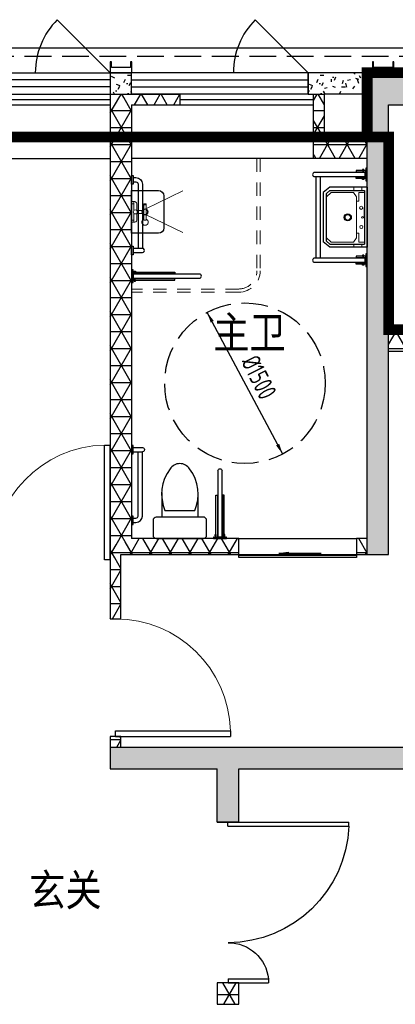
# Model space of a CAD drawing. Extents: x 513769.4 to 513832.9, y -232082 to -232034.4.
# Tile 10 of 17: x 513791.2 to 513794.7, y -232054.3 to -232045.1. Entities that reach past the tile are written whole.
import ezdxf

# ---------------------------------------------------------------- set-up
doc = ezdxf.new("R2010")
doc.units = 0
doc.header["$LTSCALE"] = 1000
for name, pattern in [('3、6#-腰线-标准层$0$DASH', [0.35, 0.25, -0.1]), ('A1(a)户型$0$__DASH', [0.35, 0.25, -0.1]), ('A1(a)户型$0$CACHE2', [0.1875, 0.125, -0.0625]), ('A1(a)户型$0$DASH', [0.35, 0.25, -0.1]), ('DASH', [0.35, 0.25, -0.1])]:
    doc.linetypes.add(name, pattern=pattern)
doc.layers.get('0').update_dxf_attribs({"color": 252})
for name, color, linetype in [('2#HXT-标准层$0$A-FIRE-DOOR', 253, 'Continuous'), ('2#HXT-标准层$0$A-PATT-COLU', 253, 'Continuous'), ('2#HXT-标准层$0$A-STR-CONC-B', 253, 'Continuous'), ('2#HXT-标准层$0$A-WALL-S', 253, 'Continuous'), ('3、6#-腰线-标准层$0$板边线', 252, 'Continuous'), ('6#-造型-1F（实施版）金属型材-METAL-S', 253, 'Continuous'), ('6#-造型-深灰色铝合金百叶', 252, 'Continuous'), ('A-ANNO-100-TXT', 252, 'Continuous'), ('A1(a)户型$0$A-ANNO-20-DIM', 252, 'Continuous'), ('A1(a)户型$0$A-DOOR', 252, 'Continuous'), ('A1(a)户型$0$A-FIRE-DOOR', 252, 'Continuous'), ('A1(a)户型$0$A-METAL-E', 252, 'Continuous'), ('A1(a)户型$0$A-PART-S', 252, 'Continuous'), ('A1(a)户型$0$A-PATT-COLU', 252, 'Continuous'), ('A1(a)户型$0$A-STR-CONC-B', 252, 'Continuous'), ('A1(a)户型$0$A-STR-CONC-E', 252, 'Continuous'), ('A1(a)户型$0$A-STR-CONC-H', 252, 'A1(a)户型$0$CACHE2'), ('A1(a)户型$0$A-WALL-S', 252, 'Continuous'), ('A1(a)户型$0$A-WINDOW', 252, 'Continuous'), ('A1(a)户型$0$AA-洁具及厨具', 252, 'Continuous'), ('看线', 253, 'Continuous')]:
    doc.layers.add(name, color=color, linetype=linetype)
for name, color, linetype, lineweight in [('A1(a)户型$0$AE-FURN-MOVE', 252, 'Continuous', 20), ('面积-计容-住宅-0.5', 1, 'Continuous', 0), ('面积-计容-住宅-1', 1, 'Continuous', 0)]:
    doc.layers.add(name, color=color, linetype=linetype, lineweight=lineweight)
doc.styles.add('A1(a)户型$0$STANDARD', font='GBENOR', dxfattribs={"bigfont": 'GBCBIG'})
doc.styles.get("Standard").update_dxf_attribs({"font": 'TSSDENG.shx', "width": 0.8, "bigfont": 'hztxt.shx'})
pattern_1 = [(0, (0, 0), (0, 158.75), []), (60, (0, 0), (-137.4815328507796, 79.37500000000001), []), (120, (0, 0), (-137.4815328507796, -79.37499999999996), [])]
pattern_2 = [(0, (177, -183), (300, 600), [0, -600]), (0, (-174, -264), (300, 600), [0, -600]), (0, (21, -270), (300, 600), [0, -600]), (0, (234, -93), (300, 600), [0, -600]), (0, (-15, -300), (300, 600), [0, -600]), (0, (294, 285), (300, 600), [0, -600]), (0, (111, 237), (300, 600), [0, -600]), (0, (207, 162), (300, 600), [0, -600]), (0, (-282, 150), (300, 600), [0, -600]), (0, (12, 123), (300, 600), [0, -600]), (0, (-102, -30), (300, 600), [0, -600]), (0, (-96, -255), (300, 600), [0, -600]), (0, (129, -279), (300, 600), [0, -600]), (0, (294, -15), (300, 600), [0, -600]), (0, (-267, -108), (300, 600), [0, -600]), (0, (-216, -6), (300, 600), [0, -600]), (0, (18, -48), (300, 600), [0, -600]), (0, (-66, -135), (300, 600), [0, -600]), (0, (-114, 63), (300, 600), [0, -600]), (0, (-39, 288), (300, 600), [0, -600]), (0, (-243, -234), (300, 600), [0, -600]), (0, (87, 165), (300, 600), [0, -600]), (0, (-192, 174), (300, 600), [0, -600]), (0, (-240, 252), (300, 600), [0, -600]), (130.601294, (257.142858, 97.142856), (-1499.999983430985, 1800.000007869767), [26.341554, -11037.111]), (18.4349488, (214.285716, 108.571428), (1499.99999446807, 599.9999955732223), [27.10524, -3767.6279]), (90, (214.285716, 82.857144), (300.0000000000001, 600), [25.714284, -1174.28565]), (161.565051, (240, 74.285712), (-1500.000007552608, 599.9999552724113), [27.10524, -3767.6279]), (53.1301023, (240, 74.285712), (300.0000005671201, 599.9999997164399), [28.57143, -2971.4285]), (135, (262.857144, -231.42852), (-300.0000362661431, 599.9999593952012), [24.24366, -1672.8126]), (45, (228.571428, -231.42852), (299.999998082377, 599.9999975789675), [24.24366, -1672.8126]), (135, (245.714286, -248.57142), (-300.0000362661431, 599.9999593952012), [24.24366, -1672.8126]), (45, (245.714286, -248.57142), (299.999998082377, 599.9999975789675), [24.24366, -1672.8126]), (116.565051, (-25.71426, 171.428574), (-5.21929867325e-05, 1199.999967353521), [31.943826, -638.8765000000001]), (180, (-39.99995999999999, 199.999998), (-299.9999999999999, 600), [34.285716, -565.71425]), (63.43494880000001, (-88.57139999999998, 171.428574), (2.7161453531e-06, 1199.999994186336), [31.943826, -638.8765000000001]), (116.565051, (-74.2857, 142.857144), (-5.21929867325e-05, 1199.999967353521), [31.943826, -638.8765000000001]), (0, (-74.2857, 142.857144), (300, 600), [34.285716, -565.71425]), (63.43494880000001, (-39.99995999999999, 142.857144), (2.7161453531e-06, 1199.999994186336), [31.943826, -638.8765000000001]), (107.102728, (199.999998, -31.42854000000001), (-899.9999655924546, 3000.000004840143), [38.861346, -16282.9025]), (143.972626, (188.571426, 5.714286), (-5699.99992773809, 4199.999995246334), [38.861346, -8122.02]), (180, (157.142856, 28.57143), (-299.9999999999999, 600), [37.142856, -562.8571]), (36.02737329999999, (88.57142999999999, 5.714286), (5699.999957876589, 4199.999954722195), [38.861346, -8122.02]), (71.56505109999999, (77.142858, -28.5714), (900.0000046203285, 2999.99999483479), [36.140316, -3758.5928]), (107.102728, (88.57142999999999, -65.71428), (-899.9999655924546, 3000.000004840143), [38.861346, -16282.9025]), (143.972626, (120, -88.57139999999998), (-5699.99992773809, 4199.999995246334), [38.861346, -8122.02]), (0, (120, -88.57139999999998), (300, 600), [37.142856, -562.8571]), (36.02737329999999, (157.142856, -88.57139999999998), (5699.999957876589, 4199.999954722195), [38.861346, -8122.02]), (71.56505109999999, (188.571426, -65.71428), (900.0000046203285, 2999.99999483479), [36.140316, -3758.5928]), (150.255118, (205.714284, 248.571426), (-900.0000021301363, 599.9999925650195), [23.03502, -4814.319600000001]), (90, (185.714286, 237.14286), (300.0000000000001, 600), [22.857144, -1177.14275]), (29.7448813, (185.714286, 237.14286), (900.0000005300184, 599.9999971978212), [23.03502, -4814.319600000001]), (116.565051, (65.714286, -177.14286), (-5.21929867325e-05, 1199.999967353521), [31.943826, -638.8765000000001]), (168.690067, (51.428574, -148.5714), (-2700.000002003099, 599.9999849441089), [29.137254, -6089.685500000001]), (41.18592510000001, (0, -162.8571), (7499.999954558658, 6599.999942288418), [30.371844, -12725.802]), (90, (0, -191.42856), (300.0000000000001, 600), [28.57143, -1171.4285]), (138.814074, (22.857144, -211.42854), (-7499.999866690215, 6600.000042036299), [30.371844, -12725.802]), (16.6992442, (22.857144, -211.42854), (9899.99992551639, 2999.999968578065), [29.82945, -12498.5375]), (60.94539590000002, (51.428574, -202.85712), (299.9999992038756, 599.9999946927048), [29.416086, -12325.3395]), (109.983106, (-185.71428, 74.285712), (-1500.00000564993, 4199.999988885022), [33.44200199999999, -14012.1975]), (155.556045, (-197.14284, 105.714288), (-3900.000014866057, 1799.999962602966), [34.522986, -14465.1315]), (24.4439547, (-259.99998, 105.714288), (3900.000001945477, 1799.999991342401), [34.522986, -14465.1315]), (70.0168934, (-271.42854, 74.285712), (1500.000004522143, 4199.999989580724), [33.442002, -14012.1975]), (109.983106, (-259.99998, 42.857142), (-1500.00000564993, 4199.999988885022), [33.44200199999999, -14012.1975]), (160.016893, (-228.57138, 31.42857), (-1500.00000088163, 599.9999726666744), [33.442002, -6989.377500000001]), (19.9831065, (-228.57138, 31.42857), (1499.999991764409, 599.9999990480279), [33.442002, -6989.377500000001]), (70.0168934, (-197.14284, 42.857142), (1500.000004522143, 4199.999989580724), [33.442002, -14012.1975]), (122.005383, (37.142856, 19.999998), (-300.00004026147, 599.9999693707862), [26.954232, -5633.434]), (18.4349488, (-2.85714, 34.285716), (1499.99999446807, 599.9999955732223), [27.10524, -3767.6279]), (90, (-2.85714, 8.571426), (300.0000000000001, 600), [25.714284, -1174.28565]), (161.565051, (22.857144, 0), (-1500.000007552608, 599.9999552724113), [27.10524, -3767.6279]), (54.46232220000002, (22.857144, 0), (2099.999996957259, 2999.999995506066), [24.57807, -10298.2115]), (116.565051, (-137.14284, -125.71428), (-5.21929867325e-05, 1199.999967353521), [31.943826, -638.8765000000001]), (180, (-151.42854, -97.14282), (-299.9999999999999, 600), [31.42857, -568.5714]), (59.03624339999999, (-199.99998, -125.71428), (300.0000009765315, 599.9999970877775), [33.31972799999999, -6963.821999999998]), (120.963756, (-182.85714, -154.28568), (-300.0000409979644, 599.9999724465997), [33.319728, -6963.821999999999]), (0, (-182.85714, -154.28568), (300, 600), [31.42857, -568.5714]), (63.43494880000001, (-151.42854, -154.28568), (2.7161453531e-06, 1199.999994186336), [31.943826, -638.8765000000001])]

# ---------------------------------------------------------------- blocks, each defined once
blk = doc.blocks.new('2新107A1(a)户型$0$6986586658ff3d')
at = {"layer": 'A1(a)户型$0$AE-FURN-MOVE'}
for p, q in [((14.39999992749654, 96.00000000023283), (33.60000000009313, 96.00000000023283)), ((14.39999999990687, 12.69960627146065), (14.4000000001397, 96.00000000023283)), ((-100.8000000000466, 76.8000000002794), (-81.60000000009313, 76.8000000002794)), ((-100.7999999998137, -76.79999999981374), (-100.8000000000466, 76.8000000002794)), ((-81.5999999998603, -76.79999999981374), (-81.60000000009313, 76.8000000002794)), ((-66.25846837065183, 14.39999999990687), (-12.69960628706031, 14.39999999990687)), ((-14.39999999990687, 12.69960630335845), (-14.39999999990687, 76.79999996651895)), ((12.69960628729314, 14.4000000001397), (14.4000000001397, 14.4000000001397)), ((14.4000000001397, 76.8000000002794), (33.60000000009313, 76.8000000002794)), ((-100.7999999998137, -67.19999999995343), (-81.60000000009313, -67.20000000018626)), ((-100.7999999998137, -76.79999999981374), (-81.5999999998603, -76.79999999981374)), ((-66.258468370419, -14.39999999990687), (-12.69960629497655, -14.39999999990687)), ((-14.39999999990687, -76.79999996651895), (-14.39999999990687, -12.69960630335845)), ((12.69960629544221, -14.39999999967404), (14.4000000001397, -14.39999999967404)), ((14.39999999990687, -95.99999999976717), (14.39999999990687, -12.69960627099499)), ((14.4000000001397, -76.7999999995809), (33.5999999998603, -76.7999999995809)), ((14.40000001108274, -95.99999999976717), (33.5999999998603, -95.99999999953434))]:
    blk.add_line(p, q, dxfattribs=at)
for points in [[(-100.7999999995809, 27.15290039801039), (-444.8149358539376, 193.7543856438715)], [(-99.28472210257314, -27.64194762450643), (-444.8149358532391, -197.069886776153)]]:
    blk.add_lwpolyline(points, dxfattribs=at)
for centre, radius in [((-91.1999999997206, 2.328306e-10), 28.79999999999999), ((-91.1999999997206, 2.328306e-10), 23.99999999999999), ((0, 2.328306e-10), 19.2)]:
    blk.add_circle(centre, radius, dxfattribs=at)
for centre, radius, start, end in [((-91.19999999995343, 96.0000000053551), 28.79999999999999, 289.4712206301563, 250.5287793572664), ((9.529881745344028, 72.1051773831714), 24.38607388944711, 78.48005776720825, 168.9000772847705), ((9.529881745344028, -72.10517738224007), 24.38607388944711, 191.0999227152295, 281.5199422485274)]:
    blk.add_arc(centre, radius, start, end, dxfattribs=at)
blk = doc.blocks.new('2新95A1(a)户型$0$0012525252A$C7796392C')
at = {"layer": 'A1(a)户型$0$AA-洁具及厨具'}
for p, q in [((-420.9319141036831, 490.3614648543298), (-420.9322994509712, 19.08170633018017)), ((-380.8937501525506, 19.08168870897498), (-380.8933648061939, 490.3614483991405)), ((-380.8934217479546, 477.1734391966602), (379.0680289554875, 477.1734554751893)), ((379.0680858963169, 490.3614819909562), (379.0677005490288, 19.08172346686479)), ((419.1062498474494, 19.0817058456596), (419.1066351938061, 490.3614655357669)), ((-380.8934480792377, 437.1734391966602), (379.0680026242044, 437.1734554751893)), ((-221.8437196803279, 381.2590340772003), (-251.2823213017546, 349.473422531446)), ((-221.8437196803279, 381.2590340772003), (221.4805850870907, 381.2590435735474)), ((221.4805850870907, 381.2590435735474), (250.919188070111, 349.4734332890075)), ((-251.2823213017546, 349.473422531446), (-251.2823143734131, 26.04251146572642)), ((250.919188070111, 349.4734332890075), (250.9191949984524, 26.04252222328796)), ((-420.9322994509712, 19.08170633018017), (-380.8937501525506, 19.08168870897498)), ((250.9191949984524, 26.04252222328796), (-251.3079801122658, 26.04251146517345)), ((89.8056074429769, 26.04251877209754), (-90.1943925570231, 26.04251491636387)), ((-0.1943925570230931, 26.0425168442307), (89.8056074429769, 26.04251877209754)), ((379.0677005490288, 19.08172346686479), (419.1062498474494, 19.0817058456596))]:
    blk.add_line(p, q, dxfattribs=at)
at = {"layer": 'A1(a)户型$0$AA-洁具及厨具', "lineweight": 13}
for p, q in [((-232.1356799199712, 335.3362180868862), (-190.9165045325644, 381.2590347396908)), ((231.7725472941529, 335.3362280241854), (190.5533699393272, 381.2590429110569)), ((-232.1356754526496, 126.7893464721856), (-232.1356799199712, 335.3362180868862)), ((231.7725517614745, 126.7893564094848), (231.7725472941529, 335.3362280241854)), ((-280.7465844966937, 123.2473442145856), (-252.7452635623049, 123.2473448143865)), ((-192.1523079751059, 101.0656097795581), (-232.1356754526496, 126.7893464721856)), ((190.553375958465, 100.2705464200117), (-189.4470211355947, 100.2705382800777)), ((-148.2087089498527, 84.04933187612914), (-148.2087092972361, 100.2705391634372)), ((149.3085341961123, 84.04933824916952), (149.308533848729, 100.2705455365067)), ((190.553375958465, 100.2705464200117), (231.7725517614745, 126.7893564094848)), ((278.9205138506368, 123.2473562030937), (250.919192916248, 123.2473556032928)), ((-279.2579700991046, 50.77491935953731), (-252.7452620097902, 50.77491992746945)), ((-232.1613390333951, 26.04251187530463), (-232.1613401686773, 79.04933007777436)), ((-232.1613401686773, 79.04933007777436), (-153.2087088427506, 79.04933176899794)), ((231.7725527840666, 79.04934001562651), (154.3085343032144, 79.04933835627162)), ((231.7725539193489, 26.04252181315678), (231.7725527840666, 79.04934001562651)), ((277.4319025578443, 50.77493128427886), (250.9191944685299, 50.77493071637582))]:
    blk.add_line(p, q, dxfattribs=at)
at = {"layer": 'A1(a)户型$0$AA-洁具及厨具'}
for points in [[(-280.0000074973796, 349.9999940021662), (-230.0000087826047, 409.9999950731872)], [(229.9999912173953, 410.0000049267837), (-230.0000087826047, 409.9999950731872)], [(279.9999925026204, 350.0000059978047), (229.9999912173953, 410.0000049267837)], [(-280, -5.9978337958e-06), (-280.0000074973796, 349.9999940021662)], [(280, 5.997804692e-06), (279.9999925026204, 350.0000059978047)], [(280, 5.997804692e-06), (-280, -5.9978337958e-06)]]:
    blk.add_lwpolyline(points, dxfattribs=at)
for points in [[(-425.3785658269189, 103.2411665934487), (-425.378605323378, 12.80085167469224), (-439.1962266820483, 12.80085735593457), (-439.1961883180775, 103.2411722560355)], [(-376.447409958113, 103.2407094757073), (-376.4474494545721, 12.80083154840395), (-362.6293911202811, 12.800824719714), (-362.6293527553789, 103.2407037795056)], [(374.6214341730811, 103.2411837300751), (374.621394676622, 12.80086881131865), (360.8037733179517, 12.80087449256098), (360.8038116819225, 103.241189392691)], [(423.552590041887, 103.2407266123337), (423.5525505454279, 12.80084868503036), (437.3706088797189, 12.80084185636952), (437.3706472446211, 103.2407209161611)], [(-340.8556445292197, 0.0006368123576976), (-340.8556392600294, 12.80148701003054), (-460.9704143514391, 12.80153874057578), (-460.9704196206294, 0.0006885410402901)], [(-439.1962142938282, 42.94835618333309), (-439.1962194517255, 30.38664438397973), (-446.7329843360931, 30.38664746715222), (-446.7329791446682, 42.94836041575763)], [(-362.6293775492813, 42.94788766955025), (-362.6293838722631, 30.38661173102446), (-355.0930536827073, 30.38660861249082), (-355.09304852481, 42.94788456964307)], [(459.1443554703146, -1.73149746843e-05), (459.1443607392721, 12.80083288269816), (339.0295856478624, 12.8008846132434), (339.0295803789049, 3.44137079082e-05)], [(360.8037857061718, 42.9483733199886), (360.8037805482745, 30.38666152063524), (353.2670156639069, 30.38666460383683), (353.2670208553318, 42.94837755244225)], [(437.3706224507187, 42.94790480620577), (437.3706161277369, 30.38662886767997), (444.9069463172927, 30.38662574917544), (444.90695147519, 42.94790170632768)]]:
    blk.add_lwpolyline(points, close=True, dxfattribs=at)
blk.add_circle((-0.9130365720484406, 181.5517702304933), 33.09367931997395, dxfattribs=at)
at = {"layer": 'A1(a)户型$0$AA-洁具及厨具', "lineweight": 13}
for centre, radius in [((-0.9130365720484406, 181.5517702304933), 24.90291299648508), ((-90.76878507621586, 54.31692461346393), 15), ((-0.9130336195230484, 43.72172289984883), 7.999999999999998), ((88.91705160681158, 56.0725290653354), 15)]:
    blk.add_circle(centre, radius, dxfattribs=at)
at = {"layer": 'A1(a)户型$0$AA-洁具及厨具'}
for centre, radius, start, end in [((-400.9128723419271, 490.3614715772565), 20.01904177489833, 89.99993367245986, 180.0000192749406), ((-400.9126245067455, 490.3612536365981), 20.01925969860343, 0.000557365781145, 90.0006429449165), ((399.0871276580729, 490.361488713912), 20.01904177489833, 89.99993367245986, 180.0000192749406), ((399.0873754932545, 490.3612707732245), 20.01925969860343, 0.000557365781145, 90.0006429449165)]:
    blk.add_arc(centre, radius, start, end, dxfattribs=at)
at = {"layer": 'A1(a)户型$0$AA-洁具及厨具', "lineweight": 13}
for centre, start, end in [((-189.4470212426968, 105.2705382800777), 237.2443539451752, 270.0000012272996), ((-153.2087089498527, 84.04933176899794), 270.0000012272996, 1.2272996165e-06), ((154.3085341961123, 84.04933835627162), 180.0000012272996, 270.0000012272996)]:
    blk.add_arc(centre, 4.999999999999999, start, end, dxfattribs=at)
blk = doc.blocks.new('2新110A1(a)户型$0$A$C4DE61101')
at = {"color": 8, "linetype": 'A1(a)户型$0$__DASH'}
blk.add_circle((0, 0), 750, dxfattribs=at)
at = {"layer": 'A1(a)户型$0$A-ANNO-20-DIM', "color": 8}
for points in [[(-305.5454061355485, 573.7089896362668, 33, 0, 0), (-352.5523916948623, 661.971911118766, 0, 0, 0)], [(305.5454061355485, -573.7089896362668, 33, 0, 0), (352.5523916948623, -661.971911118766, 0, 0, 0)]]:
    blk.add_lwpolyline(points, format="xyseb", dxfattribs=at)
blk.add_lwpolyline([(352.5523916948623, -661.971911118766), (-352.5523916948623, 661.971911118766)], dxfattribs=at)
at = {"layer": 'A1(a)户型$0$A-ANNO-20-DIM', "color": 8, "style": 'A1(a)户型$0$STANDARD', "width": 0.8}
blk.add_text('%%c1500', height=175, rotation=296.565051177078, dxfattribs=at).set_placement((-38.88867210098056, 201.6577802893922))
blk = doc.blocks.new('2新97A1(a)户型$0$001ZJZJ17171616A$C1AC53746')
for p, q in [((200.0002985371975, 80.24994300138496), (200.0002985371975, 419.7497408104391)), ((260.398097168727, 389.7497408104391), (260.398097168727, 110.249943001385))]:
    blk.add_line(p, q)
blk.add_lwpolyline([(430.398097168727, 419.7497408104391), (200.0002985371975, 419.7497408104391), (200.0002985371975, 469.999841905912, 0.414213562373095), (170.0002985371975, 499.999841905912), (30.00029853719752, 499.999841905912, 0.414213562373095), (0.0002985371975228, 469.999841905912), (0.0002985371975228, 29.99984190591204, 0.414213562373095), (30.00029853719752, -0.0001580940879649), (170.0002985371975, -0.0001580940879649, 0.414213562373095), (200.0002985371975, 29.99984190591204), (200.0002985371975, 80.24994300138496), (430.398097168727, 80.24994300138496)], format="xyb")
for centre, radius, start, end in [((412.8436137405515, 22.61160943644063), 397.5299272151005, 53.36185512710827, 112.5495246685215), ((589.5588697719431, 249.999841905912), 109.7823411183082, 303.4508578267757, 56.54914217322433), ((412.8436137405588, 477.3880743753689), 397.5299272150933, 247.4504753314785, 306.6381448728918)]:
    blk.add_arc(centre, radius, start, end)
blk = doc.blocks.new('2新96A1(a)户型$0$001A$C29CE02E2')
at = {"layer": 'A1(a)户型$0$AA-洁具及厨具'}
for p, q in [((-395.0192797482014, 12.80084035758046), (-395.0196863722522, 631.580600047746)), ((-354.9811370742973, 631.5806182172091), (-354.9807304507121, 12.80085969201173)), ((-354.9807304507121, 12.80085969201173), (-395.0192797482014, 12.80084035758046))]:
    blk.add_line(p, q, dxfattribs=at)
for points in [[(-399.4656719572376, 403.2407174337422), (-399.4656283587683, 12.80083950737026), (-413.2836866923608, 12.80083208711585), (-413.2837291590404, 403.2407111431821)], [(-350.5345160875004, 403.2411766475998), (-350.5344724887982, 12.8008617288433), (-336.7168511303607, 12.80086799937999), (-336.716893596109, 403.2411829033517)], [(-435.0573875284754, -2.84902343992e-05), (-435.0573933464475, 12.80082170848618), (-314.9426182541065, 12.80087858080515), (-314.9426124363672, 2.83820845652e-05)], [(-413.2836533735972, 36.66703853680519), (-413.2836465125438, 24.10576259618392), (-420.8199767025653, 24.10575915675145), (-420.8199823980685, 36.66703511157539)], [(-336.7168166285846, 36.66751032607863), (-336.7168109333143, 24.10579852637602), (-329.1800460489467, 24.10580193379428), (-329.1800517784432, 36.66751488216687)]]:
    blk.add_lwpolyline(points, close=True, dxfattribs=at)
for centre, radius, start, end in [((-375.000426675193, 631.5804061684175), 20.01925969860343, 89.99935949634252, 179.9994451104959), ((-375.0001788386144, 631.5806241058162), 20.01904177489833, 359.9999831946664, 90.00006875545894)]:
    blk.add_arc(centre, radius, start, end, dxfattribs=at)
at = {"layer": 'A1(a)户型$0$AA-洁具及厨具', "ltscale": 0.3, "extrusion": (-3.336165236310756e-15, -3.680955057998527e-16, -1), "zscale": -1, "rotation": 89.99999995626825}
blk.add_blockref('2新97A1(a)户型$0$001ZJZJ17171616A$C1AC53746', (249.9998419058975, -0.0002987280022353), dxfattribs=at)
blk = doc.blocks.new('2新108A1(a)户型$0$A$C102F5F07')
at = {"layer": 'A1(a)户型$0$AA-洁具及厨具'}
for points in [[(-7.755152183e-07, -129.8852248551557), (12.80084942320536, -129.885224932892), (12.80085071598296, -210.000000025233), (5.172551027e-07, -209.999999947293)], [(-0.0001527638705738, -789.8852070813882), (12.80069743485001, -789.8852071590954), (12.8006987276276, -869.9999822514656), (-0.0001514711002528, -869.9999821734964)]]:
    blk.add_lwpolyline(points, close=True, dxfattribs=at)
for points in [[(12.80084974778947, -150), (40, -150, -0.414213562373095), (100, -210), (100, -809.999986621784)], [(12.80085039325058, -190), (40, -190, -0.4142135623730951), (60, -210), (60, -809.999986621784)]]:
    blk.add_lwpolyline(points, format="xyb", dxfattribs=at)
for points in [[(12.80069775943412, -809.999986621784), (100, -809.999986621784)], [(12.80069840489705, -849.9999799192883), (100.0163737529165, -849.9999799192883)]]:
    blk.add_lwpolyline(points, dxfattribs=at)
blk.add_arc((100, -829.999986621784), 20, 269.9530926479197, 90, dxfattribs=at)
blk = doc.blocks.new('2新109A1(a)户型$0$A$C4325192B')
at = {"xscale": -1}
blk.add_blockref('2新108A1(a)户型$0$A$C102F5F07', (-0.0029797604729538, -0.0014849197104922), dxfattribs=at)
at = {"layer": 'A1(a)户型$0$AA-洁具及厨具', "ltscale": 0.3, "extrusion": (0, 0, -1), "zscale": -1, "rotation": 179.9999736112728}
blk.add_blockref('2新96A1(a)户型$0$001A$C29CE02E2', (450.002979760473, -0.0014849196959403), dxfattribs=at)
blk = doc.blocks.new('2新89A1(a)户型$0$$DorLib2D$00000114')
at = {"color": 0}
blk.add_line((0.4999999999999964, 3.6e-15), (-0.2071067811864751, 0.7071067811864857), dxfattribs=at)
blk.add_arc((0.5000000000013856, -1.1546e-12), 1.000000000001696, 135, 180, dxfattribs=at)
blk = doc.blocks.new('2新87A1(a)户型$0$$DorLib2D$00000001')
for p, q in [((0.45, 0.9750000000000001), (0.5000000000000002, 0.9750000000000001)), ((0.45, 0), (0.45, 0.9750000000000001)), ((0.5, 0), (0.5, 0.9750000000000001)), ((0.5, 0), (0.45, 0))]:
    blk.add_line(p, q)
at = {"lineweight": 13}
blk.add_arc((0.475, 0), 0.975, 91.4692835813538, 180, dxfattribs=at)
blk = doc.blocks.new('2新93A1(a)户型$0$$TCHSYS$WIN2D')
for p, q in [((-0.5, 0.5), (0.5, 0.5)), ((-0.5, 0.5), (-0.4999999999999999, -0.5)), ((0.5, 0.5), (0.4999999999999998, -0.5)), ((0.5, 0.1666666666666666), (-0.5, 0.1666666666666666)), ((0.5, -0.1666666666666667), (-0.5, -0.1666666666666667)), ((-0.4999999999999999, -0.5), (0.5, -0.5))]:
    blk.add_line(p, q)
blk = doc.blocks.new('2新90A1(a)户型$0$$DorLib2D$00000129')
at = {"color": 0, "linetype": 'Continuous'}
for p, q in [((-0.5, 0.5450265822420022), (-0.5, 0.6866180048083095)), ((-0.5, 0.6866180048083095), (0.5, 0.6866180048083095)), ((0.5, 0.6866180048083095), (0.5, 0.5450265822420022)), ((0.5, 0.5450265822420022), (-0.5, 0.5450265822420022)), ((-0.5, 0.5000000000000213), (-0.5, 0.5450265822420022)), ((0.5, 0.5000000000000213), (0.5, 0.5450265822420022)), ((-0.2000000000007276, 0.4374999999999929), (0.1583561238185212, 0.4374999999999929)), ((0.1583561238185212, 0.4374999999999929), (0.0804472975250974, 0.3407772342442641)), ((0.0804472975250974, 0.3407772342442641), (0.0804472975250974, 0.4375))]:
    blk.add_line(p, q, dxfattribs=at)
blk = doc.blocks.new('2新92A1(a)户型$0$$DorLib2D$00000225')
at = {"color": 0}
for p, q in [((0.4750000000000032, -0.0014478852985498), (0.4750000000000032, 0.7521225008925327)), ((0.4750000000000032, 0.7521225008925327), (0.5000000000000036, 0.7521225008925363)), ((0.5000000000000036, -0.0014478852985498), (0.5000000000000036, 0.7521225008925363)), ((-0.4999999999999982, -3.6e-15), (-0.5, 0.252035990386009)), ((-0.4750000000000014, 0.252035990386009), (-0.5, 0.252035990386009)), ((-0.4749999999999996, -3.6e-15), (-0.4750000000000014, 0.252035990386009)), ((-0.4749999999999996, -3.6e-15), (-0.4999999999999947, -3.6e-15)), ((0.4750000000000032, -0.0014478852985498), (0.4999999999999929, -0.0014478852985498))]:
    blk.add_line(p, q, dxfattribs=at)
for centre, radius, start, end in [((0.5046168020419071, -0.0019208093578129), 0.7546247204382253, 92.24926861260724, 179.7237749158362), ((-0.5007908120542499, 0.0025725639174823), 0.2507930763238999, 359.7898704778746, 84.09743784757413)]:
    blk.add_arc(centre, radius, start, end, dxfattribs=at)
blk = doc.blocks.new('2新85A1(a)户型')
at = {"layer": 'A1(a)户型$0$A-PATT-COLU'}
h = blk.add_hatch(dxfattribs=at)
h.set_pattern_fill('加气混凝土', color=256, scale=50, style=0)
h.set_pattern_definition(pattern_2)
h.paths.add_polyline_path([(-67062.02434096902, 178802.2341420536), (-67162.02434097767, 178802.2341420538), (-67162.02434097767, 178602.2341420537), (-67062.02434096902, 178602.2341420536)])
h = blk.add_hatch(dxfattribs=at)
h.set_pattern_fill('加气混凝土', color=256, scale=50, style=0)
h.set_pattern_definition(pattern_2)
h.paths.add_polyline_path([(-67062.02434096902, 178602.2341420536), (-66962.02434097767, 178602.234142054), (-66962.02434097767, 178802.2341420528), (-67062.02434096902, 178802.2341420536)])
h = blk.add_hatch(dxfattribs=at)
h.set_pattern_fill('加气混凝土', color=256, scale=50, style=0)
h.set_pattern_definition(pattern_2)
h.paths.add_polyline_path([(-65162.02434097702, 178802.2341420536), (-65312.02434097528, 178802.2341420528), (-65312.02434097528, 178602.234142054), (-65162.02434097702, 178602.2341420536)])
h = blk.add_hatch(dxfattribs=at)
h.set_pattern_fill('加气混凝土', color=256, scale=50, style=0)
h.set_pattern_definition(pattern_2)
h.paths.add_polyline_path([(-64762.02413318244, 178602.2341420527), (-64762.02454876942, 178802.2341420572), (-65162.02434097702, 178802.2341420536), (-65162.02434097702, 178602.2341420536)])
for points in [[(-64762.02454876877, 178802.234142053), (-64562.02392538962, 178502.2341420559), (-64012.02434097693, 178502.2341420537), (-64012.02434097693, 178802.2341420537)], [(-64762.0230942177, 178102.2339346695), (-64562.02309421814, 178102.2343502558), (-64562.02392538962, 178502.2341420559), (-64762.02454876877, 178802.234142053)], [(-64762.0193539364, 176302.2318988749), (-64562.01935393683, 176302.2323144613), (-64562.02309421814, 178102.2343502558), (-64762.0230942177, 178102.2339346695)], [(-64762.01540587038, 174402.2339342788), (-64562.01540587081, 174402.2343498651), (-64562.01935393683, 176302.2323144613), (-64762.0193539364, 176302.2318988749)], [(-64562.01519807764, 174302.2343498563), (-64562.01540587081, 174402.2343498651), (-64762.01540587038, 174402.2339342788), (-64762.01519807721, 174302.23393427)], [(-67162.02434097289, 172302.2341420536), (-67062.02434096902, 172302.2341420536), (-67062.02434096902, 172502.2341420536), (-67162.02434097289, 172502.2341420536)], [(-67062.02434096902, 172502.2341420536), (-67062.02434096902, 172302.2341420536), (-66162.02434097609, 172302.234142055), (-66062.02434097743, 172368.9008087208), (-66062.02434097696, 172502.2341420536)], [(-66062.02434097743, 172368.9008087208), (-65962.02434097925, 172302.2341420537), (-60062.02434097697, 172302.2341420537), (-60262.02434097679, 172502.2341420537), (-66062.02434097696, 172502.2341420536)], [(-65962.02434097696, 171802.2341420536), (-65962.02434097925, 172302.2341420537), (-66062.02434097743, 172368.9008087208), (-66162.02434097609, 172302.234142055), (-66162.02434097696, 171802.2341420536)]]:
    blk.add_hatch(color=256, dxfattribs=at).paths.add_polyline_path(points)
h = blk.add_hatch(dxfattribs=at)
h.set_pattern_fill('NET3', color=256, scale=50, style=0)
h.set_pattern_definition(pattern_1)
h.paths.add_polyline_path([(-66962.02434097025, 178602.2341420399), (-67162.02434096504, 178602.2341420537), (-67028.69100763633, 178568.9008087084)])
h = blk.add_hatch(dxfattribs=at)
h.set_pattern_fill('NET3', color=256, scale=50, style=0)
h.set_pattern_definition(pattern_1)
h.paths.add_polyline_path([(-67028.69100763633, 178568.9008087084), (-67162.02434096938, 178602.2341420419), (-67162.02434098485, 174402.2341420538), (-67087.02434098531, 174389.7213993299), (-66962.0243409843, 174452.2341420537), (-66962.02434096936, 178502.2341420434)])
h = blk.add_hatch(dxfattribs=at)
h.set_pattern_fill('NET3', color=256, scale=50, style=0)
h.set_pattern_definition(pattern_1)
h.paths.add_polyline_path([(-67028.69100763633, 178568.9008087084), (-66962.02434096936, 178502.2341420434), (-66512.0243409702, 178502.2341420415), (-66512.0243409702, 178602.2341420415), (-66962.02434097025, 178602.2341420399)])
h = blk.add_hatch(dxfattribs=at)
h.set_pattern_fill('NET3', color=256, scale=50, style=0)
h.set_pattern_definition(pattern_1)
h.paths.add_polyline_path([(-65262.02434097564, 178002.2341420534), (-65162.02434097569, 178202.2341420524), (-65162.02434097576, 178602.2341420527), (-65262.02434097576, 178602.2341420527)])
h = blk.add_hatch(dxfattribs=at)
h.set_pattern_fill('NET3', color=256, scale=50, style=0)
h.set_pattern_definition(pattern_1)
h.paths.add_polyline_path([(-64762.02288642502, 178002.2341420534), (-64762.02330201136, 178202.2341420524), (-65162.02434097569, 178202.2341420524), (-65262.02434097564, 178002.2341420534)])
h = blk.add_hatch(dxfattribs=at)
h.set_pattern_fill('NET3', color=256, scale=50, style=0)
h.set_pattern_definition(pattern_1)
h.paths.add_polyline_path([(-64562.0191461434, 176202.2321969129), (-63762.21974417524, 176202.2329205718), (-63762.21992513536, 176402.2329205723), (-64562.01956172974, 176402.232196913)])
h = blk.add_hatch(dxfattribs=at)
h.set_pattern_fill('NET3', color=256, scale=50, style=0)
h.set_pattern_definition(pattern_1)
h.paths.add_polyline_path([(-67062.02434098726, 174302.2341420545), (-65962.02434098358, 174302.2341420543), (-65962.02434098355, 174452.2341420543), (-66962.0243409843, 174452.2341420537), (-67087.02434098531, 174389.72139933)])
h = blk.add_hatch(dxfattribs=at)
h.set_pattern_fill('NET3', color=256, scale=50, style=0)
h.set_pattern_definition(pattern_1)
h.paths.add_polyline_path([(-64762.01550977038, 174452.2341420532), (-64862.02434098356, 174452.2341420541), (-64862.02434098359, 174302.2341420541), (-64762.01519808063, 174302.234142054)])
h = blk.add_hatch(dxfattribs=at)
h.set_pattern_fill('NET3', color=256, scale=50, style=0)
h.set_pattern_definition(pattern_1)
h.paths.add_polyline_path([(-67087.02434098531, 174389.72139933), (-67162.02434098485, 174402.1831711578), (-67162.02434098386, 174302.234142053), (-67128.69100765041, 174268.9008087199), (-67062.02434098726, 174302.2341420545)])
h = blk.add_hatch(dxfattribs=at)
h.set_pattern_fill('NET3', color=256, scale=50, style=0)
h.set_pattern_definition(pattern_1)
h.paths.add_polyline_path([(-67162.02434098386, 174302.234142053), (-67162.21992514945, 174302.2341420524), (-67162.21992514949, 174202.234142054), (-67162.0243409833, 174202.2341420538), (-67128.69100765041, 174268.9008087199)])
h = blk.add_hatch(dxfattribs=at)
h.set_pattern_fill('NET3', color=256, scale=50, style=0)
h.set_pattern_definition(pattern_1)
h.paths.add_polyline_path([(-67162.0243409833, 174202.2341420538), (-67162.02434097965, 173702.2341420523), (-67062.0243409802, 173702.2341420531), (-67062.02434098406, 174302.2341420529), (-67128.69100765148, 174268.9008087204)])
h = blk.add_hatch(dxfattribs=at)
h.set_pattern_fill('NET3', color=256, scale=50, style=0)
h.set_pattern_definition(pattern_1)
h.paths.add_polyline_path([(-67062.02434097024, 172502.234142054), (-67062.02434097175, 172602.2341420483), (-67162.02434097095, 172602.2341420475), (-67162.02434096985, 172502.234142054)])
h = blk.add_hatch(dxfattribs=at)
h.set_pattern_fill('NET3', color=256, scale=50, style=0)
h.set_pattern_definition(pattern_1)
h.paths.add_polyline_path([(-65962.02434097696, 170102.2341420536), (-65962.02434097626, 170302.2341420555), (-66162.02434097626, 170302.2341420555), (-66162.02434097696, 170102.2341420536)])
at = {"layer": 'A1(a)户型$0$A-DOOR'}
for p, q in [((-65962.02434098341, 174452.2341420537), (-64862.02434098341, 174452.2341420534)), ((-65962.02434098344, 174302.2341420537), (-64862.02434098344, 174302.2341420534))]:
    blk.add_line(p, q, dxfattribs=at)
at = {"layer": 'A1(a)户型$0$A-METAL-E'}
for points in [[(-69262.02434097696, 178552.2341420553), (-67162.02434096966, 178552.2341420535)], [(-69262.02434097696, 178502.2341420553), (-67162.02434096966, 178502.2341420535)], [(-66512.02434097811, 178552.2341420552), (-65262.02434097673, 178552.2341420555)], [(-66512.0243409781, 178502.2341420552), (-65262.02434097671, 178502.2341420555)]]:
    blk.add_lwpolyline(points, dxfattribs=at)
at = {"layer": 'A1(a)户型$0$A-PART-S'}
for p, q in [((-67062.02434096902, 178802.2341420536), (-67162.02434097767, 178802.2341420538)), ((-67162.02434097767, 178802.2341420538), (-67162.02434097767, 178602.2341420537)), ((-66962.02434097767, 178802.2341420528), (-67062.02434096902, 178802.2341420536)), ((-66962.02434097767, 178602.234142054), (-66962.02434097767, 178802.2341420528)), ((-65162.02434097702, 178802.2341420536), (-65312.02434097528, 178802.2341420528)), ((-65312.02434097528, 178802.2341420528), (-65312.02434097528, 178602.234142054)), ((-64762.02454876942, 178802.2341420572), (-65162.02434097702, 178802.2341420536)), ((-67162.02434097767, 178602.2341420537), (-67062.02434096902, 178602.2341420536)), ((-67062.02434096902, 178602.2341420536), (-66962.02434097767, 178602.234142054)), ((-65312.02434097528, 178602.234142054), (-65162.02434097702, 178602.2341420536)), ((-64762.02413318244, 178602.2341420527), (-65162.02434097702, 178602.2341420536))]:
    blk.add_line(p, q, dxfattribs=at)
at = {"layer": 'A1(a)户型$0$A-STR-CONC-B'}
for p, q in [((-64762.02454876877, 178802.234142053), (-64012.02434097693, 178802.2341420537)), ((-64762.0230942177, 178102.2339346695), (-64762.02454876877, 178802.234142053)), ((-64562.02392538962, 178502.2341420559), (-64012.02434097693, 178502.2341420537)), ((-64562.02309421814, 178102.2343502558), (-64562.02392538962, 178502.2341420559)), ((-64762.0193539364, 176302.2318988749), (-64762.0230942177, 178102.2339346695)), ((-64562.01935393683, 176302.2323144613), (-64562.02309421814, 178102.2343502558)), ((-64762.01540587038, 174402.2339342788), (-64762.0193539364, 176302.2318988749)), ((-64562.01540587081, 174402.2343498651), (-64562.01935393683, 176302.2323144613)), ((-64762.01519807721, 174302.23393427), (-64762.01540587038, 174402.2339342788)), ((-64562.01519807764, 174302.2343498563), (-64562.01540587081, 174402.2343498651)), ((-64762.01519807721, 174302.23393427), (-64562.01519807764, 174302.2343498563)), ((-67162.02434097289, 172502.2341420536), (-67062.02434096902, 172502.2341420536)), ((-67162.02434097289, 172502.2341420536), (-67162.02434097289, 172302.2341420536)), ((-67062.02434096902, 172502.2341420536), (-66062.02434097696, 172502.2341420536)), ((-66062.02434097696, 172502.2341420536), (-60262.02434097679, 172502.2341420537)), ((-67162.02434097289, 172302.2341420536), (-67062.02434096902, 172302.2341420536)), ((-67062.02434096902, 172302.2341420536), (-66162.02434097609, 172302.234142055)), ((-66162.02434097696, 171802.2341420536), (-66162.02434097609, 172302.234142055)), ((-65962.02434097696, 171802.2341420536), (-65962.02434097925, 172302.2341420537)), ((-65962.02434097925, 172302.2341420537), (-60062.02434097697, 172302.2341420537)), ((-66162.02434097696, 171802.2341420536), (-65962.02434097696, 171802.2341420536))]:
    blk.add_line(p, q, dxfattribs=at)
at = {"layer": 'A1(a)户型$0$A-STR-CONC-E'}
blk.add_lwpolyline([(-69762.02434097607, 178002.2341420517), (-67162.02434097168, 178002.2341420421)], dxfattribs=at)
at = {"layer": 'A1(a)户型$0$A-STR-CONC-E', "elevation": 0.7343068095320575}
blk.add_lwpolyline([(-65262.02434097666, 178002.1377882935), (-66962.21992512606, 178002.1377882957)], dxfattribs=at)
at = {"layer": 'A1(a)户型$0$A-STR-CONC-H', "linetype": 'A1(a)户型$0$DASH'}
blk.add_lwpolyline([(-69762.02434097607, 178202.2341420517), (-67162.02434097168, 178202.2341420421)], dxfattribs=at)
at = {"layer": 'A1(a)户型$0$A-STR-CONC-H', "linetype": 'A1(a)户型$0$DASH', "elevation": 0.7343068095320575}
blk.add_lwpolyline([(-65262.02434097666, 178202.1377882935), (-66962.21992512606, 178202.1377882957)], dxfattribs=at)
at = {"layer": 'A1(a)户型$0$A-WALL-S'}
for p, q in [((-67162.02434096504, 178602.2341420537), (-67162.02434096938, 178602.2341420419)), ((-67162.02434096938, 178602.2341420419), (-67162.02434098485, 174402.2341420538)), ((-66962.02434097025, 178602.2341420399), (-66512.0243409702, 178602.2341420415)), ((-66962.02434097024, 178602.2341420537), (-66962.02434097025, 178602.2341420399)), ((-66512.0243409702, 178602.2341420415), (-66512.0243409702, 178502.2341420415)), ((-65262.02434097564, 178002.2341420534), (-65262.02434097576, 178602.2341420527)), ((-65162.02434097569, 178202.2341420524), (-65162.02434097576, 178602.2341420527)), ((-66962.02434096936, 178502.2341420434), (-66512.0243409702, 178502.2341420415)), ((-66962.02434096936, 178502.2341420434), (-66962.0243409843, 174452.2341420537)), ((-64762.02330201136, 178202.2341420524), (-65162.02434097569, 178202.2341420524)), ((-64762.02288642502, 178002.2341420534), (-65262.02434097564, 178002.2341420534)), ((-63762.21992513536, 176402.2329205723), (-64562.01956172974, 176402.232196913)), ((-64562.0191461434, 176202.2321969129), (-63762.21974417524, 176202.2329205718)), ((-65962.02434098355, 174452.2341420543), (-66962.0243409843, 174452.2341420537)), ((-65962.02434098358, 174302.2341420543), (-65962.02434098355, 174452.2341420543)), ((-64762.01550977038, 174452.2341420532), (-64862.02434098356, 174452.2341420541)), ((-64862.02434098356, 174452.2341420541), (-64862.02434098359, 174302.2341420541)), ((-67162.02434098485, 174402.1831711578), (-67162.02434098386, 174302.234142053)), ((-67162.02434098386, 174302.234142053), (-67162.21992514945, 174302.2341420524)), ((-67162.21992514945, 174302.2341420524), (-67162.21992514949, 174202.234142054)), ((-67062.02434098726, 174302.2341420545), (-67062.02434098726, 174302.2341420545)), ((-67062.02434098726, 174302.2341420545), (-65962.02434098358, 174302.2341420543)), ((-67062.0243409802, 173702.2341420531), (-67062.02434098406, 174302.2341420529)), ((-64862.02434098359, 174302.2341420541), (-64762.01519808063, 174302.234142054)), ((-67162.21992514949, 174202.234142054), (-67162.0243409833, 174202.2341420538)), ((-67162.0243409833, 174202.2341420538), (-67162.02434097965, 173702.2341420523)), ((-67162.02434097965, 173702.2341420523), (-67062.0243409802, 173702.2341420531)), ((-67062.02434097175, 172602.2341420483), (-67162.02434097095, 172602.2341420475)), ((-67162.02434097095, 172602.2341420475), (-67162.02434096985, 172502.234142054)), ((-67062.02434097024, 172502.234142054), (-67062.02434097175, 172602.2341420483)), ((-66162.02434097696, 171802.2341420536), (-65962.02434097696, 171802.2341420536)), ((-65962.02434097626, 170302.2341420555), (-66162.02434097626, 170302.2341420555)), ((-66162.02434097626, 170302.2341420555), (-66162.02434097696, 170102.2341420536)), ((-65962.02434097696, 170102.2341420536), (-65962.02434097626, 170302.2341420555))]:
    blk.add_line(p, q, dxfattribs=at)
at = {"layer": 'A1(a)户型$0$AA-洁具及厨具'}
for p, q in [((-66330.44373192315, 176922.2532958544), (-66949.22349044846, 176922.2534174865)), ((-66949.22349044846, 176922.2534174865), (-66949.22349134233, 176882.214868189)), ((-66949.22349134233, 176882.214868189), (-66330.44373165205, 176882.2147465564))]:
    blk.add_line(p, q, dxfattribs=at)
at = {"layer": 'A1(a)户型$0$AA-洁具及厨具', "elevation": 0.7343068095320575}
blk.add_lwpolyline([(-66712.02434174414, 177302.1377901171), (-66962.02434174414, 177302.1377901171), (-66962.02434174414, 177702.1377901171), (-66712.02434174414, 177702.1377901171, -0.414213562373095), (-66662.02434174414, 177652.1377901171), (-66662.02434174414, 177352.1377901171, -0.414213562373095)], format="xyb", close=True, dxfattribs=at)
at = {"layer": 'A1(a)户型$0$AA-洁具及厨具'}
for points in [[(-66962.02434174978, 176842.176754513), (-66949.22349155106, 176842.1767545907), (-66949.22349000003, 176962.2915296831), (-66962.02434019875, 176962.2915296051)], [(-66558.78317554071, 176926.6998116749), (-66949.22349045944, 176926.6996754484), (-66949.22349055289, 176940.5172968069), (-66558.78317564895, 176940.5174341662)], [(-66925.35684822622, 176940.5173423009), (-66937.91856002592, 176940.5173422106), (-66937.91856008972, 176948.054107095), (-66925.35684714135, 176948.054107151)], [(-66558.78361221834, 176877.7686558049), (-66949.22349014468, 176877.7685195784), (-66949.22349120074, 176863.9504612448), (-66558.7836121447, 176863.9505986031)], [(-66925.35728475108, 176863.9505055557), (-66937.9185606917, 176863.9505066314), (-66937.91856066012, 176856.4141764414), (-66925.3572847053, 176856.4141765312)]]:
    blk.add_lwpolyline(points, close=True, dxfattribs=at)
for centre, radius, start, end in [((-66330.44371681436, 176902.2342540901), 20.01904177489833, 359.9999576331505, 90.00004319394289), ((-66330.44393475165, 176902.2340062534), 20.01925969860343, 270.0005812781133, 0.0006668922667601)]:
    blk.add_arc(centre, radius, start, end, dxfattribs=at)
at = {"layer": 'A1(a)户型$0$AE-FURN-MOVE', "linetype": 'A1(a)户型$0$DASH', "ltscale": 0.5}
for points in [[(-65762.02434097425, 178002.2341420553), (-65762.02434097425, 176952.2341420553, -0.414213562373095), (-65962.02434097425, 176752.2341420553), (-66962.02434097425, 176752.2341420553)], [(-65792.02434097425, 178002.2341420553), (-65792.02434097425, 176952.2341420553, -0.4142135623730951), (-65962.02434097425, 176782.2341420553), (-66962.02434097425, 176782.2341420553)]]:
    blk.add_lwpolyline(points, format="xyb", dxfattribs=at)
for name, p in [('2新108A1(a)户型$0$A$C102F5F07', (-66962.02434096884, 177972.176754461)), ('2新110A1(a)户型$0$A$C4DE61101', (-65903.77505789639, 175902.1831931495))]:
    blk.add_blockref(name, p)
at = {"rotation": 180}
blk.add_blockref('2新109A1(a)户型$0$A$C4325192B', (-66962.02434098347, 174452.2341420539), dxfattribs=at)
at = {"layer": 'A1(a)户型$0$A-DOOR'}
for name, p, xscale, yscale, zscale, rotation in [('2新87A1(a)户型$0$$DorLib2D$00000001', (-67712.2199251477, 174252.2341420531), 1100, 1100, 100, 359.9999999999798), ('2新90A1(a)户型$0$$DorLib2D$00000129', (-65412.02434098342, 174377.2341420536), -1100, -150, 150, 359.999999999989), ('2新87A1(a)户型$0$$DorLib2D$00000001', (-67112.02434097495, 173152.2341420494), 1100, 1100, 100, 270.0000000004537)]:
    blk.add_blockref(name, p, dxfattribs=dict(at, xscale=xscale, yscale=yscale, zscale=zscale, rotation=rotation))
at = {"layer": 'A1(a)户型$0$A-FIRE-DOOR', "xscale": -1500, "yscale": 1500, "zscale": 200, "rotation": 270}
blk.add_blockref('2新92A1(a)户型$0$$DorLib2D$00000225', (-66062.02434097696, 171052.2341420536), dxfattribs=at)
at = {"layer": 'A1(a)户型$0$A-WINDOW', "linetype": 'A1(a)户型$0$CACHE2', "xscale": 700, "yscale": 700, "zscale": -700}
for p in [(-67512.02434097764, 178802.2341420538), (-65662.02434097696, 178802.2341420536)]:
    blk.add_blockref('2新89A1(a)户型$0$$DorLib2D$00000114', p, dxfattribs=at)
at = {"layer": 'A1(a)户型$0$A-WINDOW', "zscale": 200, "rotation": 180}
for p, xscale, yscale in [((-68712.024340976, 178702.2341420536), -3100, -200), ((-66137.02434097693, 178702.2341420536), 1650, 200)]:
    blk.add_blockref('2新93A1(a)户型$0$$TCHSYS$WIN2D', p, dxfattribs=dict(at, xscale=xscale, yscale=yscale))
at = {"layer": 'A1(a)户型$0$AA-洁具及厨具', "ltscale": 0.3, "rotation": 90}
blk.add_blockref('2新95A1(a)户型$0$0012525252A$C7796392C', (-64762.02434097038, 177452.2341420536), dxfattribs=at)
at = {"layer": 'A1(a)户型$0$AE-FURN-MOVE', "extrusion": (2.827976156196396e-05, 4.507569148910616e-07, -0.999999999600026), "xscale": -1, "zscale": -1, "rotation": 180}
blk.add_blockref('2新107A1(a)户型$0$6986586658ff3d', (66928.42431419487, 177502.2341428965, -1.813702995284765), dxfattribs=at)
blk = doc.blocks.new('2新602#HXT-标准层$0$$DorLib2D$00000225')
at = {"color": 0}
for p, q in [((0.4750000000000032, -0.0014478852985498), (0.4750000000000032, 0.7521225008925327)), ((0.4750000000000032, 0.7521225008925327), (0.5000000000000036, 0.7521225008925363)), ((0.5000000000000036, -0.0014478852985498), (0.5000000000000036, 0.7521225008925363)), ((-0.4999999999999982, -3.6e-15), (-0.5, 0.252035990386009)), ((-0.4750000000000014, 0.252035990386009), (-0.5, 0.252035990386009)), ((-0.4749999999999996, -3.6e-15), (-0.4750000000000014, 0.252035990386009)), ((-0.4749999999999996, -3.6e-15), (-0.4999999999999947, -3.6e-15)), ((0.4750000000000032, -0.0014478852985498), (0.4999999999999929, -0.0014478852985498))]:
    blk.add_line(p, q, dxfattribs=at)
for centre, radius, start, end in [((0.5046168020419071, -0.0019208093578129), 0.7546247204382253, 92.24926861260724, 179.7237749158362), ((-0.5007908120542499, 0.0025725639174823), 0.2507930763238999, 359.7898704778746, 84.09743784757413)]:
    blk.add_arc(centre, radius, start, end, dxfattribs=at)
blk = doc.blocks.new('2新572#HXT-标准层')
at = {"layer": '2#HXT-标准层$0$A-PATT-COLU'}
for points in [[(-59162.02434097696, -20897.76585794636), (-58162.02434097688, -20897.76585794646), (-58062.02434097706, -20831.09919127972), (-58062.02434097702, -20697.76585794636), (-59162.02434097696, -20697.76585794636)], [(-58062.02434097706, -20831.09919127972), (-57962.02434097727, -20897.76585794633), (-54912.02434097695, -20897.76585794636), (-54912.02434097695, -20697.76585794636), (-58062.02434097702, -20697.76585794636)], [(-57962.024340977, -21397.76585794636), (-57962.02434097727, -20897.76585794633), (-58062.02434097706, -20831.09919127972), (-58162.02434097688, -20897.76585794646), (-58162.024340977, -21397.76585794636)]]:
    blk.add_hatch(color=256, dxfattribs=at).paths.add_polyline_path(points)
at = {"layer": '2#HXT-标准层$0$A-STR-CONC-B'}
for p, q in [((-59162.02434097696, -20697.76585794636), (-58062.02434097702, -20697.76585794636)), ((-59162.02434097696, -20697.76585794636), (-59162.02434097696, -20897.76585794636)), ((-58062.02434097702, -20697.76585794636), (-54912.02434097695, -20697.76585794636)), ((-59162.02434097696, -20897.76585794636), (-58162.02434097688, -20897.76585794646)), ((-58162.024340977, -21397.76585794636), (-58162.02434097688, -20897.76585794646)), ((-57962.024340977, -21397.76585794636), (-57962.02434097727, -20897.76585794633)), ((-57962.02434097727, -20897.76585794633), (-54912.02434097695, -20897.76585794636)), ((-58162.024340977, -21397.76585794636), (-57962.024340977, -21397.76585794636))]:
    blk.add_line(p, q, dxfattribs=at)
at = {"layer": '2#HXT-标准层$0$A-WALL-S'}
for p, q in [((-57962.02434097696, -21397.7638143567), (-58162.02434097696, -21397.7638143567)), ((-57962.02434097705, -22897.76585794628), (-58162.02434097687, -22897.76585794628)), ((-58162.02434097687, -22897.76585794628), (-58162.02434097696, -23097.76187837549)), ((-57962.02434097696, -23097.76187837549), (-57962.02434097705, -22897.76585794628)), ((-58162.02434097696, -23097.76187837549), (-57962.02434097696, -23097.76187837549))]:
    blk.add_line(p, q, dxfattribs=at)
at = {"layer": '2#HXT-标准层$0$A-FIRE-DOOR', "xscale": 1500, "yscale": -1500, "zscale": 200, "rotation": 90}
blk.add_blockref('2新602#HXT-标准层$0$$DorLib2D$00000225', (-58062.02434097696, -22147.76585794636), dxfattribs=at)
blk = doc.blocks.new('2新156a-A$C52842E96')
at = {"layer": '6#-造型-深灰色铝合金百叶'}
blk.add_lwpolyline([(0, 0), (0, -100), (10, -100), (10, -50), (190, -50), (190, -100), (200, -100), (200, -1.45519e-11), (0, -1.45519e-11)], dxfattribs=at)
blk = doc.blocks.new('2新79A$C4C87463F')
at = {"layer": '3、6#-腰线-标准层$0$板边线', "color": 8, "linetype": '3、6#-腰线-标准层$0$DASH'}
blk.add_lwpolyline([(23199.75812437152, 17649.94702128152), (-50.10454594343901, 17649.94702128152, 0.4142135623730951), (-250.104545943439, 17449.94702128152), (-250.104545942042, 4149.947021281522, 0.4142135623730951), (-50.10454594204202, 3949.947021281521), (7349.67688982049, 3949.947021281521), (7349.67688982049, 1349.810245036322, 0.4142135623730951), (7549.67688982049, 1149.810245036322), (21199.84726397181, 1150.007137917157)], format="xyb", dxfattribs=at)
at = {"layer": '6#-造型-1F（实施版）金属型材-METAL-S'}
blk.add_lwpolyline([(23199.75812437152, 17729.94702128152), (-50.10454594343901, 17729.94702128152, 0.4142135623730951), (-330.104545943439, 17449.94702128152), (-330.104545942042, 4149.947021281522, 0.4142135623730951), (-50.10454594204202, 3869.947021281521), (7269.67688982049, 3869.947021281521), (7269.67688982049, 1349.810245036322, 0.4142135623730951), (7549.67688982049, 1069.810245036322), (21199.84841790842, 1070.007137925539)], format="xyb", dxfattribs=at)
at = {"layer": '看线', "rotation": 180}
for p in [(10300, 17500.00921831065), (12750, 17500.00921831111)]:
    blk.add_blockref('2新156a-A$C52842E96', p, dxfattribs=at)

msp = doc.modelspace()

# ---------------------------------------------------------------- linework, layer by layer
at = {"layer": '面积-计容-住宅-0.5', "linetype": 'DASH', "ltscale": 0.003, "const_width": 0.1}
msp.add_lwpolyline([(513794.6304911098, -232048.0340845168), (513794.6304894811, -232046.2340825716), (513794.4304894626, -232046.2340825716), (513794.4304882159, -232045.6340831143), (513799.1304884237, -232045.6340727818), (513799.1304884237, -232046.2340825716), (513798.9304883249, -232046.2340825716), (513798.9304884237, -232048.0340811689)], close=True, dxfattribs=at)
at = {"layer": '面积-计容-住宅-1', "const_width": 0.1}
msp.add_lwpolyline([(513786.8304884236, -232046.2340825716), (513794.6304894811, -232046.2340825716), (513794.6304911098, -232048.0340845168), (513798.9304883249, -232048.0340845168), (513798.9304883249, -232046.2340825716), (513802.5304884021, -232046.2340825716), (513802.5304884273, -232047.6340831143), (513805.5304884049, -232047.6340831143), (513805.5304884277, -232048.0340829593), (513813.230488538, -232048.0340832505), (513813.230488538, -232046.2340831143), (513814.9304884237, -232046.2340831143), (513814.930488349, -232052.7340825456), (513808.8304895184, -232052.7340812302), (513808.8304895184, -232055.1340813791), (513811.2304901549, -232055.1340825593), (513811.2304883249, -232057.0340825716), (513813.3304883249, -232057.0340825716), (513813.3304883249, -232062.6340825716), (513806.8304883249, -232062.6340825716), (513806.8304884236, -232061.4340813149), (513803.8304883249, -232061.4340813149), (513803.8304883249, -232061.2340807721), (513790.2304883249, -232061.2340807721)], dxfattribs=at)

# ---------------------------------------------------------------- block references
at = {"xscale": 0.001, "yscale": 0.001, "zscale": 0.001}
for name, p in [('2新85A1(a)户型', (513859.1925127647, -232224.4363172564)), ('2新79A$C4C87463F', (513781.9305929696, -232063.1340283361)), ('2新572#HXT-标准层', (513851.1925127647, -232031.2363172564))]:
    msp.add_blockref(name, p, dxfattribs=at)

# ---------------------------------------------------------------- texts
at = {"layer": 'A-ANNO-100-TXT'}
for s, p in [('主卫', (513792.9936904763, -232048.2411159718, -0.0012423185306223)), ('玄关', (513791.2738231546, -232053.4480742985))]:
    msp.add_text(s, height=0.3375886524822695, dxfattribs=at).set_placement(p)

doc.saveas('drawing.dxf')
